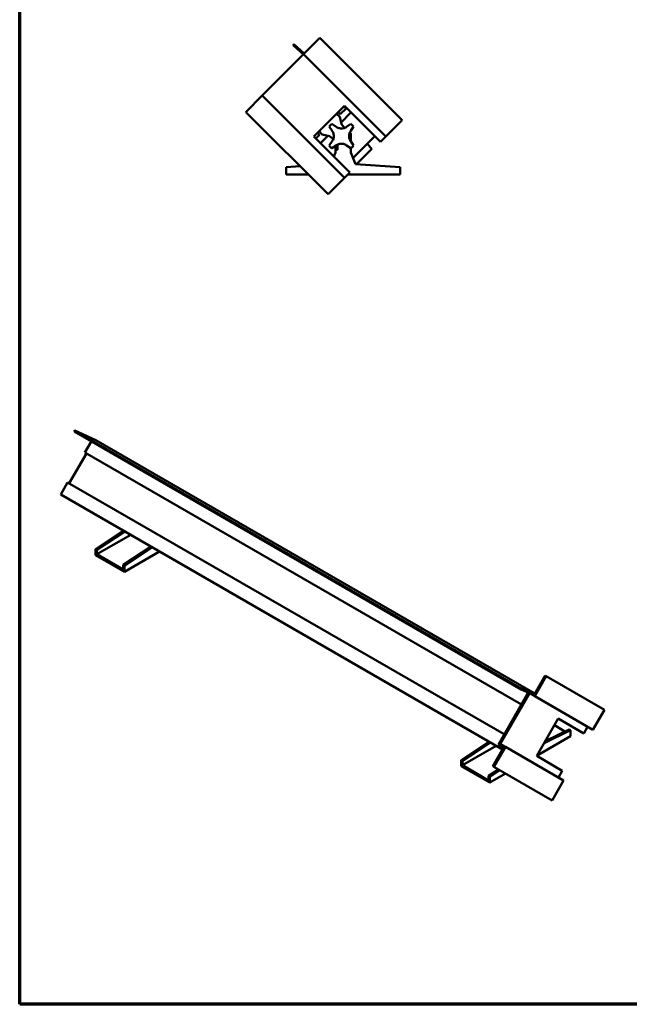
# Model space of a CAD drawing. Header units: millimetres. Extents: x 20 to 2980, y 20 to 2980.
# Tile 1 of 5: x 20 to 1009, y 20 to 1618. Entities that reach past the tile are written whole.
import ezdxf

# ---------------------------------------------------------------- set-up
doc = ezdxf.new("R2010")
doc.units = ezdxf.units.MM
for name, color, linetype, lineweight in [('Border (ISO)', 7, 'Continuous', 70), ('Visible (ISO)', 7, 'Continuous', 50), ('Visible Narrow (ISO)', 7, 'Continuous', 35)]:
    doc.layers.add(name, color=color, linetype=linetype, lineweight=lineweight)

# ---------------------------------------------------------------- blocks, each defined once
blk = doc.blocks.new('Borders Chauvet')
at = {"layer": 'Border (ISO)'}
for p, q in [((20, 20), (20, 2980)), ((2980, 20), (20, 20))]:
    blk.add_line(p, q, dxfattribs=at)

msp = doc.modelspace()

# ---------------------------------------------------------------- linework, layer by layer
at = {"layer": 'Visible (ISO)'}
for p, q in [((507.2, 1588.1), (480.6, 1561.6)), ((640.6, 1454.7), (507.2, 1588.1)), ((480.5, 1561.5), (464.3, 1576.1)), ((465.5, 1577.4), (481.8, 1562.7)), ((480.6, 1561.6), (413.5, 1494.5)), ((614.1, 1428.2), (480.6, 1561.6)), ((413.5, 1494.5), (387, 1467.9)), ((413.5, 1494.5), (546.9, 1361)), ((546.8, 1477.8), (497.3, 1428.3)), ((540.1, 1464.3), (549.5, 1473.7)), ((549.5, 1473.7), (546, 1477.1)), ((605.3, 1419.3), (546.8, 1477.8)), ((387, 1467.9), (520.4, 1334.5)), ((534, 1465.1), (539.2, 1459.9)), ((540.1, 1464.3), (536.7, 1467.8)), ((539.2, 1459.9), (542.3, 1448.4)), ((541.6, 1451.1), (557.5, 1467.1)), ((614.1, 1428.2), (640.6, 1454.7)), ((522.3, 1444.2), (527.1, 1437.2)), ((533.7, 1443.8), (526.7, 1448.5)), ((546.8, 1442), (542.3, 1448.4)), ((557.4, 1448.5), (550.4, 1443.8)), ((557, 1437.2), (561.8, 1444.2)), ((555.8, 1369.8), (497.3, 1428.3)), ((506.5, 1430.7), (500.7, 1424.9)), ((503.1, 1434.2), (506.5, 1430.7)), ((505.7, 1436.8), (510.9, 1431.6)), ((508, 1417.6), (519.7, 1429.3)), ((522.4, 1428.5), (510.9, 1431.6)), ((522.4, 1428.5), (528.9, 1424)), ((557.5, 1428.8), (557.5, 1419.6)), ((596.1, 1428.5), (561.1, 1393.5)), ((614.1, 1428.2), (605.3, 1419.3)), ((527.1, 1420.4), (522.3, 1413.4)), ((526.7, 1409.1), (533.7, 1413.8)), ((532.5, 1413.1), (532.5, 1406.3)), ((532.5, 1402.3), (532.5, 1406.3)), ((532.5, 1406.3), (535.5, 1406.3)), ((535.5, 1406.3), (535.5, 1414.9)), ((550.4, 1413.8), (557.4, 1409.1)), ((561.8, 1413.4), (557, 1420.4)), ((557.5, 1409.2), (557.5, 1402.3)), ((591.5, 1408.3), (566.4, 1383.2)), ((583.7, 1416.2), (591.5, 1408.3)), ((529.9, 1395.7), (532.5, 1402.3)), ((557.5, 1402.3), (565.1, 1383.3)), ((452.5, 1378.3), (475, 1379.9)), ((452.5, 1366.3), (452.5, 1378.3)), ((565.1, 1383.3), (637.5, 1378.3)), ((637.5, 1378.3), (637.5, 1366.3)), ((488.6, 1366.3), (452.5, 1366.3)), ((520.4, 1334.5), (546.9, 1361)), ((555.8, 1369.8), (546.9, 1361)), ((637.5, 1366.3), (552.3, 1366.3)), ((833.7, 531.1), (108.8, 949.7)), ((109.7, 951.2), (143.7, 935.5)), ((125.8, 915.5), (136.3, 933.8)), ((855.7, 524.4), (143.7, 935.5)), ((100.4, 865.5), (128.4, 913.9)), ((125.8, 915.5), (834.1, 506.5)), ((86.5, 847.5), (97.8, 867)), ((97.8, 867), (806.1, 458.1)), ((803.3, 433.6), (86.5, 847.5)), ((143.2, 758.8), (188.5, 788.6)), ((145.3, 757.6), (190.6, 787.4)), ((200.1, 781.9), (145.3, 750.2)), ((143.2, 749), (143.2, 758.8)), ((143.2, 758.8), (145.3, 757.6)), ((145.3, 750.2), (145.3, 757.6)), ((187.7, 733.1), (233.1, 762.9)), ((189.9, 731.8), (235.2, 761.6)), ((246.8, 754.9), (189.9, 722)), ((189.9, 722), (143.2, 749)), ((187.7, 725.7), (145.3, 750.2)), ((187.7, 725.7), (187.7, 733.1)), ((187.7, 733.1), (189.9, 731.8)), ((189.9, 731.8), (189.9, 722)), ((872.6, 553.6), (855.1, 523.3)), ((874.3, 552.6), (855.6, 520.1)), ((874.3, 552.6), (872.6, 553.6)), ((968.7, 498.1), (874.3, 552.6)), ((845.2, 525.8), (833.8, 531.1)), ((834.6, 532.7), (846.1, 527.4)), ((845.2, 525.8), (846.1, 527.4)), ((846.1, 527.4), (846.6, 528.2)), ((846.6, 528.2), (855.1, 523.3)), ((796.6, 441.6), (845.2, 525.8)), ((847.1, 525), (799.6, 442.7)), ((847.1, 525), (855.6, 520.1)), ((950, 465.6), (855.6, 520.1)), ((950, 465.6), (968.7, 498.1)), ((893.9, 483.6), (858.9, 423)), ((935.2, 459.7), (893.9, 483.6)), ((870.8, 443.7), (913.6, 465)), ((872.7, 446.9), (911.5, 466.2)), ((904.7, 462.8), (887.6, 472.7)), ((913.6, 465), (911.5, 466.2)), ((913.6, 465), (913.6, 455.2)), ((941.5, 470.5), (935.2, 459.7)), ((913.6, 455.2), (859.4, 423.9)), ((736.2, 416.4), (781.5, 446.2)), ((738.3, 415.2), (783.6, 445)), ((738.3, 407.9), (793.1, 439.5)), ((805.1, 436.7), (787.6, 406.4)), ((808.1, 437.8), (789.3, 405.4)), ((796.6, 441.6), (805.1, 436.7)), ((808.1, 437.8), (799.6, 442.7)), ((808.1, 437.8), (902.5, 383.3)), ((738.3, 415.2), (736.2, 416.4)), ((736.2, 416.4), (736.2, 406.6)), ((900.2, 399.1), (858.9, 423)), ((736.2, 406.6), (782.8, 379.7)), ((738.3, 407.9), (738.3, 415.2)), ((738.3, 407.9), (780.7, 383.4)), ((780.7, 390.7), (796.6, 401.2)), ((782.8, 389.5), (798.7, 399.9)), ((789.3, 405.4), (787.6, 406.4)), ((789.3, 405.4), (883.7, 350.9)), ((782.8, 389.5), (780.7, 390.7)), ((780.7, 383.4), (780.7, 390.7)), ((808.3, 394.4), (782.8, 379.7)), ((782.8, 379.7), (782.8, 389.5)), ((900.2, 399.1), (894, 388.2)), ((883.7, 350.9), (902.5, 383.3))]:
    msp.add_line(p, q, dxfattribs=at)
for centre, radius, start, end in [((464.9, 1576.7), 0.9, 48, 228), ((542, 1428.8), 25, 127.9791, 142.0209), ((542, 1428.8), 25, 37.9791, 52.0209), ((542, 1428.8), 12.5, 355.1913, 4.8087), ((545, 1428.8), 12.5, 0, 30.2132), ((542, 1428.8), 25, 217.9791, 232.0209), ((542, 1428.8), 12.5, 265.1913, 274.8087), ((542, 1428.8), 25, 307.9791, 322.0209)]:
    msp.add_arc(centre, radius, start, end, dxfattribs=at)
for centre, end_param in [((109.3, 950.5), 6.283185), ((834.2, 531.9), 6.335545)]:
    msp.add_ellipse(centre, major_axis=(-0.45, -0.779), ratio=0.57735, start_param=3.193953, end_param=end_param, dxfattribs=at)
for points in [[(533.7, 1443.8), (534.4, 1443.3), (535.3, 1442.8), (537.1, 1442), (538, 1441.7), (540, 1441.3), (541, 1441.2), (542.9, 1441.2), (543.9, 1441.3), (545.8, 1441.7), (546.8, 1441.9), (548.6, 1442.7), (549.5, 1443.2), (550.4, 1443.7), (550.4, 1443.8), (550.4, 1443.8)], [(527.1, 1420.4), (527.6, 1421.2), (528, 1422), (528.8, 1423.8), (529.1, 1424.8), (529.5, 1426.7), (529.6, 1427.7), (529.6, 1429.7), (529.5, 1430.7), (529.2, 1432.5), (528.9, 1433.5), (528.2, 1435.4), (527.7, 1436.3), (527.1, 1437.1), (527.1, 1437.2), (527.1, 1437.2)], [(557, 1437.2), (556.5, 1436.4), (556.1, 1435.6), (555.3, 1433.8), (555, 1432.8), (554.6, 1430.9), (554.5, 1429.9), (554.5, 1427.9), (554.6, 1426.9), (554.9, 1425.1), (555.2, 1424.1), (555.9, 1422.2), (556.4, 1421.3), (557, 1420.5), (557, 1420.4), (557, 1420.4)], [(550.4, 1413.8), (549.7, 1414.3), (548.8, 1414.8), (547, 1415.6), (546.1, 1415.9), (544.1, 1416.3), (543.1, 1416.4), (541.2, 1416.4), (540.2, 1416.3), (538.3, 1415.9), (537.3, 1415.7), (535.5, 1414.9), (534.6, 1414.4), (533.7, 1413.9), (533.7, 1413.8), (533.7, 1413.8)]]:
    msp.add_open_spline(points, degree=3, knots=[-9.367561, -9.367561, -9.367561, -9.367561, -9.084509, -9.084509, -8.801456, -8.801456, -8.518404, -8.518404, -8.235351, -8.235351, -7.944934, -7.944934, -7.654517, -7.654517, -7.643628, -7.643628, -7.643628, -7.643628], dxfattribs=at)
at = {"layer": 'Visible Narrow (ISO)'}
msp.add_line((834.6, 532.7), (109.7, 951.2), dxfattribs=at)

# ---------------------------------------------------------------- block references
msp.add_blockref('Borders Chauvet', (0, 0))

doc.saveas('drawing.dxf')
